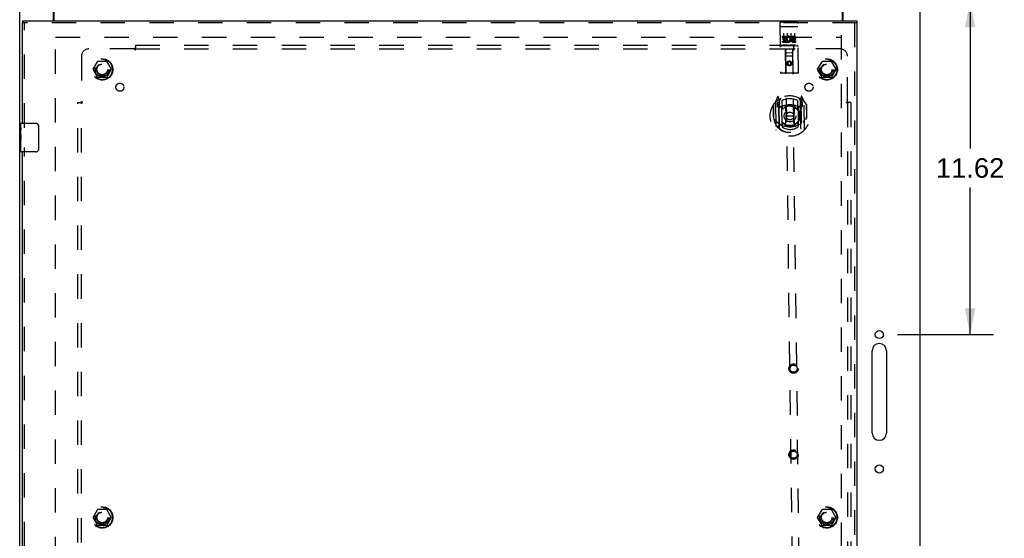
# Model space of a CAD drawing. Header units: inches. Extents: x 0 to 155, y 0 to 100.
# Tile 4 of 8: x 36 to 71, y 49 to 67. Entities that reach past the tile are written whole.
import ezdxf

# ---------------------------------------------------------------- set-up
doc = ezdxf.new("R2010")
doc.units = ezdxf.units.IN
doc.header["$LTSCALE"] = 8.5
doc.header["$MEASUREMENT"] = 0
doc.linetypes.add('HIDDEN', pattern=[0.2, 0.1, -0.1])
doc.layers.get('0').update_dxf_attribs({"linetype": 'CONTINUOUS'})
for name, color, linetype in [('DEFAULT_2', 8, 'HIDDEN'), ('DIMENSIONS', 7, 'CONTINUOUS'), ('DOOR_ASSEMBLY', 7, 'CONTINUOUS'), ('SUBPANEL', 7, 'CONTINUOUS')]:
    doc.layers.add(name, color=color, linetype=linetype)
doc.styles.get("Standard").update_dxf_attribs({"font": 'arial.ttf'})
doc.dimstyles.new('DIMSTYLE_1', dxfattribs={"dimtxt": 0.681818, "dimasz": 0.909091, "dimexe": 0.09, "dimexo": 0.07, "dimgap": 0.0375, "dimtad": 0, "dimtih": 1, "dimtoh": 1, "dimzin": 4, "dimdsep": 46, "dimtxsty": 'Standard', "dimblk": '_FILLED', "dimblk1": '_FILLED', "dimblk2": '_FILLED', "dimcen": 0.09, "dimadec": 3, "dimazin": 1, "dimtfac": 1, "dimtdec": 3, "dimtofl": 0, "dimtmove": 0, "dimatfit": 3, "dimldrblk": '_FILLED', "dimfxl": 0, "dimtolj": 1, "dimtzin": 4, "dimarcsym": 0})

# ---------------------------------------------------------------- blocks, each defined once
blk = doc.blocks.new('_FILLED')
at = {"color": 0, "linetype": 'ByBlock'}
blk.add_solid([(0, 0), (-1, 0.2), (-1, -0.2)], dxfattribs=at)
blk = doc.blocks.new('*D1')
at = {"layer": 'DIMENSIONS', "color": 2, "linetype": 'Continuous'}
for p, q in [((68.314, 67.268), (70.385, 67.268)), ((69.567, 67.268), (69.567, 62.139)), ((69.567, 55.648), (69.567, 60.776)), ((67.037, 55.648), (70.385, 55.648))]:
    blk.add_line(p, q, dxfattribs=at)
at = {"layer": 'DIMENSIONS', "color": 2, "linetype": 'Continuous', "xscale": 0.9090909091, "yscale": 0.9090909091, "zscale": 0.9090909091}
for p, rotation in [((69.567, 67.268), 90), ((69.567, 55.648), 270)]:
    blk.add_blockref('_FILLED', p, dxfattribs=dict(at, rotation=rotation))
at = {"layer": 'DIMENSIONS', "color": 2, "linetype": 'Continuous', "insert": (69.567, 61.799), "char_height": 0.6818, "width": 2.38256, "attachment_point": 2, "line_spacing_factor": 0.9}
blk.add_mtext('11.62', dxfattribs=at)

msp = doc.modelspace()

# ---------------------------------------------------------------- linework, layer by layer
at = {"color": 3, "linetype": 'Continuous'}
for p, q in [((36.446, 31.343), (36.446, 67.193)), ((37.621, 66.593), (37.621, 67.133)), ((37.648, 66.593), (37.648, 67.237)), ((65.119, 66.593), (65.119, 67.237)), ((65.146, 66.593), (65.146, 67.133)), ((67.821, 31.343), (67.821, 67.193)), ((66.151, 52.21), (66.151, 55.085)), ((66.651, 55.085), (66.651, 52.21))]:
    msp.add_line(p, q, dxfattribs=at)
for centre in [(66.401, 55.648), (66.401, 50.96)]:
    msp.add_circle(centre, 0.141, dxfattribs=at)
for centre, start, end in [((66.401, 55.085), 0, 180), ((66.401, 52.21), 180, 360)]:
    msp.add_arc(centre, 0.25, start, end, dxfattribs=at)
at = {"layer": 'DEFAULT_2', "color": 8, "linetype": 'HIDDEN'}
for p, q in [((37.696, 32.443), (37.696, 66.093)), ((37.698, 66.018), (65.069, 66.018)), ((65.071, 66.093), (65.071, 32.443)), ((39.003, 64.898), (39.158, 65.165)), ((39.158, 64.62), (39.003, 64.888)), ((39.475, 65.17), (39.166, 65.17)), ((39.484, 65.165), (39.638, 64.898)), ((39.638, 64.888), (39.484, 64.62)), ((64.253, 64.898), (64.408, 65.165)), ((64.408, 64.62), (64.253, 64.888)), ((64.725, 65.17), (64.416, 65.17)), ((64.734, 65.165), (64.888, 64.898)), ((64.888, 64.888), (64.734, 64.62)), ((39.475, 64.615), (39.166, 64.615)), ((64.725, 64.615), (64.416, 64.615)), ((39.003, 49.273), (39.158, 49.54)), ((39.475, 49.545), (39.166, 49.545)), ((39.484, 49.54), (39.638, 49.273)), ((64.253, 49.273), (64.408, 49.54)), ((64.725, 49.545), (64.416, 49.545)), ((64.734, 49.54), (64.888, 49.273)), ((39.158, 48.995), (39.003, 49.263)), ((39.638, 49.263), (39.484, 48.995)), ((64.408, 48.995), (64.253, 49.263)), ((64.888, 49.263), (64.734, 48.995)), ((39.475, 48.99), (39.166, 48.99)), ((64.725, 48.99), (64.416, 48.99))]:
    msp.add_line(p, q, dxfattribs=at)
for centre, radius in [((39.321, 64.893), 0.372), ((39.321, 64.893), 0.356), ((64.571, 64.893), 0.372), ((64.571, 64.893), 0.356), ((39.321, 64.893), 0.204), ((39.321, 64.893), 0.183), ((64.571, 64.893), 0.204), ((64.571, 64.893), 0.183), ((39.321, 49.268), 0.372), ((39.321, 49.268), 0.356), ((39.321, 49.268), 0.204), ((39.321, 49.268), 0.183), ((64.571, 49.268), 0.372), ((64.571, 49.268), 0.356), ((64.571, 49.268), 0.204), ((64.571, 49.268), 0.183)]:
    msp.add_circle(centre, radius, dxfattribs=at)
for centre, start, end in [((39.012, 64.893), 150.0117, 209.9873), ((39.166, 65.16), 90.0113, 149.988), ((39.475, 65.16), 30.0108, 89.9876), ((39.63, 64.893), 330.0117, 29.9873), ((64.262, 64.893), 150.0117, 209.9873), ((64.416, 65.16), 90.0113, 149.988), ((64.725, 65.16), 30.0108, 89.9876), ((64.88, 64.893), 330.0117, 29.9873), ((39.166, 64.625), 210.0108, 269.9876), ((39.475, 64.625), 270.0113, 329.988), ((64.416, 64.625), 210.0108, 269.9876), ((64.725, 64.625), 270.0113, 329.988), ((39.166, 49.535), 90.0113, 149.988), ((39.475, 49.535), 30.0108, 89.9876), ((64.416, 49.535), 90.0113, 149.988), ((64.725, 49.535), 30.0108, 89.9876), ((39.012, 49.268), 150.0117, 209.9873), ((39.63, 49.268), 330.0117, 29.9873), ((64.262, 49.268), 150.0117, 209.9873), ((64.88, 49.268), 330.0117, 29.9873), ((39.166, 49), 210.0108, 269.9876), ((39.475, 49), 270.0113, 329.988), ((64.416, 49), 210.0108, 269.9876), ((64.725, 49), 270.0113, 329.988)]:
    msp.add_arc(centre, 0.01, start, end, dxfattribs=at)
at = {"layer": 'DOOR_ASSEMBLY', "color": 7, "linetype": 'Continuous'}
for p, q in [((36.54, 66.593), (36.54, 66.518)), ((65.615, 66.593), (65.615, 66.518)), ((36.48, 62.859), (36.48, 63.003)), ((36.48, 62.603), (36.48, 62.855)), ((36.489, 62.801), (36.48, 62.801)), ((36.495, 63.018), (37.005, 63.018)), ((37.105, 62.918), (37.105, 62.118)), ((36.48, 62.633), (36.49, 62.633)), ((36.48, 62.033), (36.48, 62.6)), ((36.483, 62.57), (36.48, 62.57)), ((36.49, 62.633), (36.49, 62.79)), ((36.49, 62.449), (36.49, 62.502)), ((36.48, 62.438), (36.489, 62.438)), ((36.48, 62.402), (36.49, 62.402)), ((36.48, 62.339), (36.49, 62.339)), ((36.48, 62.172), (36.49, 62.172)), ((36.49, 62.172), (36.49, 62.402)), ((37.005, 62.018), (36.495, 62.018))]:
    msp.add_line(p, q, dxfattribs=at)
at = {"layer": 'DOOR_ASSEMBLY', "color": 3, "linetype": 'Continuous'}
for p, q in [((36.54, 66.593), (65.615, 66.593)), ((36.54, 63.018), (36.54, 66.518)), ((65.615, 66.518), (65.615, 32.018)), ((36.54, 36.518), (36.54, 62.018))]:
    msp.add_line(p, q, dxfattribs=at)
at = {"layer": 'DOOR_ASSEMBLY', "color": 8, "linetype": 'HIDDEN'}
for p, q in [((65.615, 66.518), (36.54, 66.518)), ((36.615, 62.863), (36.615, 66.518)), ((62.937, 66.516), (62.959, 64.791)), ((62.956, 66.387), (62.955, 66.387)), ((62.957, 66.387), (62.956, 66.387)), ((62.957, 66.387), (62.957, 66.387)), ((62.958, 66.387), (62.957, 66.387)), ((62.959, 66.387), (62.958, 66.387)), ((62.96, 66.387), (62.959, 66.387)), ((62.961, 66.388), (62.96, 66.387)), ((62.961, 66.388), (62.961, 66.388)), ((62.962, 66.388), (62.961, 66.388)), ((62.963, 66.388), (62.962, 66.388)), ((62.964, 66.388), (62.963, 66.388)), ((62.965, 66.388), (62.964, 66.388)), ((62.965, 66.388), (62.965, 66.388)), ((62.966, 66.388), (62.965, 66.388)), ((62.967, 66.388), (62.966, 66.388)), ((62.967, 66.546), (63.532, 66.553)), ((62.968, 66.388), (62.967, 66.388)), ((62.969, 66.388), (62.968, 66.388)), ((62.969, 66.388), (63.534, 66.395)), ((63.535, 66.395), (63.536, 66.395)), ((63.536, 66.395), (63.537, 66.395)), ((63.537, 66.395), (63.538, 66.395)), ((63.538, 66.395), (63.539, 66.395)), ((63.539, 66.395), (63.54, 66.395)), ((63.54, 66.395), (63.54, 66.395)), ((63.54, 66.395), (63.541, 66.395)), ((63.541, 66.395), (63.542, 66.395)), ((63.542, 66.395), (63.543, 66.395)), ((63.543, 66.395), (63.544, 66.395)), ((63.544, 66.395), (63.545, 66.395)), ((63.545, 66.395), (63.545, 66.395)), ((63.545, 66.395), (63.546, 66.394)), ((63.546, 66.394), (63.547, 66.394)), ((63.584, 64.798), (63.562, 66.523)), ((65.54, 66.518), (65.54, 32.018)), ((63.024, 66.054), (63.18, 66.056)), ((63.024, 66.011), (63.024, 66.054)), ((63.024, 66.011), (63.138, 66.013)), ((63.026, 65.883), (63.139, 65.884)), ((63.026, 65.841), (63.026, 65.883)), ((63.046, 65.969), (63.138, 65.97)), ((63.047, 65.927), (63.046, 65.969)), ((63.047, 65.927), (63.139, 65.928)), ((63.067, 66.156), (63.071, 65.85)), ((63.138, 65.97), (63.138, 66.013)), ((63.139, 65.884), (63.139, 65.928)), ((63.182, 65.878), (63.18, 66.056)), ((63.182, 65.878), (63.195, 65.897)), ((63.205, 66.008), (63.187, 66.047)), ((63.192, 66.158), (63.196, 65.852)), ((63.317, 66.159), (63.321, 65.853)), ((63.336, 66.058), (63.428, 66.059)), ((63.337, 66.015), (63.336, 66.058)), ((63.337, 66.015), (63.429, 66.016)), ((63.398, 65.931), (63.444, 65.932)), ((63.401, 65.972), (63.43, 65.973)), ((63.402, 65.888), (63.494, 65.889)), ((63.442, 66.161), (63.446, 65.855)), ((63.495, 65.846), (63.494, 65.889)), ((62.977, 65.718), (63.542, 65.725)), ((63.026, 65.841), (63.182, 65.843)), ((63.221, 65.737), (63.049, 65.735)), ((63.141, 64.793), (63.135, 65.603)), ((63.136, 65.603), (63.135, 65.603)), ((63.386, 65.606), (63.136, 65.603)), ((63.136, 65.603), (63.465, 39.223)), ((63.182, 65.843), (63.182, 65.855)), ((63.186, 65.853), (63.182, 65.855)), ((63.471, 65.74), (63.299, 65.738)), ((63.715, 39.226), (63.386, 65.606)), ((63.388, 65.606), (63.386, 65.606)), ((63.401, 64.796), (63.388, 65.606)), ((63.403, 65.845), (63.495, 65.846)), ((63.392, 65.356), (63.137, 65.353)), ((63.178, 65.478), (63.348, 65.481)), ((63.266, 65.176), (63.204, 65.14)), ((63.204, 65.14), (63.205, 65.067)), ((63.204, 65.14), (63.214, 65.134)), ((63.205, 65.067), (63.215, 65.073)), ((63.205, 65.067), (63.268, 65.032)), ((63.267, 65.165), (63.214, 65.134)), ((63.214, 65.134), (63.215, 65.073)), ((63.215, 65.073), (63.268, 65.044)), ((63.266, 65.176), (63.267, 65.165)), ((63.329, 65.141), (63.266, 65.176)), ((63.319, 65.135), (63.267, 65.165)), ((63.268, 65.044), (63.32, 65.075)), ((63.268, 65.032), (63.33, 65.069)), ((63.268, 65.032), (63.268, 65.044)), ((63.329, 65.141), (63.319, 65.135)), ((63.32, 65.075), (63.319, 65.135)), ((63.33, 65.069), (63.32, 65.075)), ((63.33, 65.069), (63.329, 65.141)), ((63.554, 64.768), (62.989, 64.761)), ((62.856, 63.937), (62.788, 63.761)), ((62.88, 63.838), (62.879, 63.837)), ((62.879, 63.837), (62.879, 63.837)), ((62.9, 63.854), (62.885, 63.935)), ((62.913, 62.838), (62.9, 63.854)), ((62.92, 62.843), (62.908, 63.846)), ((62.909, 63.787), (62.977, 63.897)), ((62.911, 63.821), (62.913, 63.614)), ((63.587, 63.904), (63.659, 63.796)), ((63.658, 63.623), (63.656, 63.831)), ((63.67, 62.852), (63.658, 63.855)), ((63.679, 63.944), (63.665, 63.864)), ((63.665, 63.864), (63.678, 62.848)), ((63.687, 63.847), (63.683, 63.85)), ((63.78, 63.773), (63.707, 63.948)), ((62.703, 63.654), (62.708, 63.265)), ((62.71, 63.656), (62.716, 63.199)), ((62.784, 63.75), (62.796, 62.783)), ((62.902, 63.747), (62.842, 63.746)), ((62.842, 63.746), (62.844, 63.596)), ((62.844, 63.596), (62.904, 63.597)), ((62.85, 63.719), (62.88, 63.673)), ((62.909, 63.727), (62.854, 63.726)), ((63.004, 63.597), (62.931, 63.596)), ((62.934, 63.594), (62.999, 63.595)), ((63.012, 62.956), (63.004, 63.587)), ((63.009, 63.8), (63.012, 63.548)), ((63.123, 63.615), (63.158, 63.271)), ((63.449, 63.619), (63.423, 63.274)), ((63.562, 63.555), (63.559, 63.807)), ((63.641, 63.605), (63.569, 63.604)), ((63.569, 63.594), (63.577, 62.963)), ((63.573, 63.602), (63.639, 63.603)), ((63.714, 63.737), (63.659, 63.736)), ((63.727, 63.757), (63.667, 63.756)), ((63.669, 63.606), (63.729, 63.607)), ((63.69, 63.683), (63.719, 63.729)), ((63.729, 63.607), (63.727, 63.757)), ((63.796, 62.795), (63.784, 63.763)), ((63.86, 63.671), (63.866, 63.213)), ((63.873, 63.28), (63.868, 63.668)), ((62.708, 63.265), (62.723, 63.266)), ((62.716, 63.199), (62.716, 63.196)), ((63.132, 62.931), (63.158, 63.271)), ((63.158, 63.271), (63.423, 63.274)), ((63.457, 62.935), (63.423, 63.274)), ((63.873, 63.28), (63.858, 63.28)), ((63.866, 63.213), (63.866, 63.21)), ((63.019, 62.987), (63.02, 62.884)), ((63.57, 62.891), (63.569, 62.994)), ((36.615, 36.363), (36.615, 62.173))]:
    msp.add_line(p, q, dxfattribs=at)
for points in [[(62.955, 66.387), (62.955, 66.387), (62.954, 66.387), (62.954, 66.387), (62.954, 66.387), (62.953, 66.387), (62.953, 66.387), (62.953, 66.387), (62.952, 66.386), (62.952, 66.386), (62.952, 66.386), (62.951, 66.386), (62.951, 66.386), (62.95, 66.386), (62.95, 66.386), (62.95, 66.386), (62.95, 66.386), (62.949, 66.386), (62.949, 66.386), (62.949, 66.386), (62.948, 66.386), (62.948, 66.386), (62.948, 66.385), (62.947, 66.385), (62.947, 66.385), (62.947, 66.385), (62.947, 66.385), (62.946, 66.385), (62.946, 66.385), (62.946, 66.385), (62.945, 66.385), (62.945, 66.385), (62.945, 66.385), (62.945, 66.385), (62.944, 66.384), (62.944, 66.384), (62.944, 66.384), (62.944, 66.384), (62.943, 66.384), (62.943, 66.384), (62.943, 66.384), (62.943, 66.384), (62.943, 66.384), (62.942, 66.384), (62.942, 66.384), (62.942, 66.383), (62.942, 66.383), (62.942, 66.383), (62.942, 66.383), (62.941, 66.383), (62.941, 66.383), (62.941, 66.383), (62.941, 66.383), (62.941, 66.383), (62.941, 66.383), (62.94, 66.382), (62.94, 66.382), (62.94, 66.382), (62.94, 66.382), (62.94, 66.382), (62.94, 66.382), (62.94, 66.382), (62.94, 66.382), (62.94, 66.382), (62.94, 66.382), (62.939, 66.381), (62.939, 66.381), (62.939, 66.381), (62.939, 66.381), (62.939, 66.381), (62.939, 66.381), (62.939, 66.381), (62.939, 66.381), (62.939, 66.381), (62.939, 66.381), (62.939, 66.38), (62.939, 66.38), (62.939, 66.38), (62.939, 66.38)], [(63.534, 66.395), (63.535, 66.395), (63.535, 66.395)], [(63.547, 66.394), (63.548, 66.394), (63.548, 66.394), (63.548, 66.394), (63.549, 66.394), (63.549, 66.394), (63.549, 66.394), (63.55, 66.394), (63.55, 66.394), (63.55, 66.394), (63.551, 66.394), (63.551, 66.394), (63.552, 66.394), (63.552, 66.394), (63.552, 66.394), (63.553, 66.394), (63.553, 66.393), (63.553, 66.393), (63.553, 66.393), (63.554, 66.393), (63.554, 66.393), (63.554, 66.393), (63.555, 66.393), (63.555, 66.393), (63.555, 66.393), (63.556, 66.393), (63.556, 66.393), (63.556, 66.393), (63.556, 66.393), (63.557, 66.393), (63.557, 66.393), (63.557, 66.392), (63.558, 66.392), (63.558, 66.392), (63.558, 66.392), (63.558, 66.392), (63.559, 66.392), (63.559, 66.392), (63.559, 66.392), (63.559, 66.392), (63.559, 66.392), (63.56, 66.392), (63.56, 66.392), (63.56, 66.391), (63.56, 66.391), (63.561, 66.391), (63.561, 66.391), (63.561, 66.391), (63.561, 66.391), (63.561, 66.391), (63.561, 66.391), (63.562, 66.391), (63.562, 66.391), (63.562, 66.391), (63.562, 66.39), (63.562, 66.39), (63.562, 66.39), (63.562, 66.39), (63.563, 66.39), (63.563, 66.39), (63.563, 66.39), (63.563, 66.39), (63.563, 66.39), (63.563, 66.39), (63.563, 66.389), (63.563, 66.389), (63.563, 66.389), (63.563, 66.389), (63.564, 66.389), (63.564, 66.389), (63.564, 66.389), (63.564, 66.389), (63.564, 66.389), (63.564, 66.389), (63.564, 66.388), (63.564, 66.388), (63.564, 66.388), (63.564, 66.388), (63.564, 66.388), (63.564, 66.388)], [(63.049, 65.735), (63.048, 65.735), (63.048, 65.735), (63.048, 65.735), (63.048, 65.735), (63.048, 65.735), (63.047, 65.735), (63.047, 65.735), (63.047, 65.735), (63.047, 65.735), (63.047, 65.735), (63.046, 65.735), (63.046, 65.735), (63.046, 65.735), (63.046, 65.735), (63.046, 65.735), (63.046, 65.735), (63.045, 65.735), (63.045, 65.735), (63.045, 65.735), (63.045, 65.735), (63.045, 65.735), (63.045, 65.735), (63.045, 65.735), (63.044, 65.735), (63.044, 65.735), (63.044, 65.735), (63.044, 65.735), (63.044, 65.735), (63.044, 65.735), (63.044, 65.735), (63.043, 65.735), (63.043, 65.735), (63.043, 65.735), (63.043, 65.735), (63.043, 65.736), (63.043, 65.736), (63.043, 65.736), (63.043, 65.736), (63.043, 65.736), (63.043, 65.736), (63.042, 65.736), (63.042, 65.736), (63.042, 65.736), (63.042, 65.736), (63.042, 65.736), (63.042, 65.736)], [(63.227, 65.738), (63.227, 65.738), (63.227, 65.738), (63.227, 65.738), (63.227, 65.738), (63.227, 65.738), (63.226, 65.738), (63.226, 65.738), (63.226, 65.738), (63.226, 65.738), (63.226, 65.738), (63.226, 65.738), (63.226, 65.738), (63.226, 65.738), (63.226, 65.738), (63.225, 65.738), (63.225, 65.738), (63.225, 65.738), (63.225, 65.738), (63.225, 65.738), (63.225, 65.737), (63.225, 65.737), (63.225, 65.737), (63.224, 65.737), (63.224, 65.737), (63.224, 65.737), (63.224, 65.737), (63.224, 65.737), (63.224, 65.737), (63.224, 65.737), (63.223, 65.737), (63.223, 65.737), (63.223, 65.737), (63.223, 65.737), (63.223, 65.737), (63.223, 65.737), (63.222, 65.737), (63.222, 65.737), (63.222, 65.737), (63.222, 65.737), (63.222, 65.737), (63.221, 65.737), (63.221, 65.737), (63.221, 65.737), (63.221, 65.737), (63.221, 65.737)], [(63.299, 65.738), (63.298, 65.738), (63.298, 65.738), (63.298, 65.738), (63.298, 65.738), (63.298, 65.738), (63.297, 65.738), (63.297, 65.738), (63.297, 65.738), (63.297, 65.738), (63.297, 65.738), (63.296, 65.738), (63.296, 65.738), (63.296, 65.738), (63.296, 65.738), (63.296, 65.738), (63.296, 65.738), (63.295, 65.738), (63.295, 65.738), (63.295, 65.738), (63.295, 65.738), (63.295, 65.738), (63.295, 65.738), (63.295, 65.738), (63.294, 65.738), (63.294, 65.738), (63.294, 65.738), (63.294, 65.738), (63.294, 65.738), (63.294, 65.738), (63.294, 65.738), (63.293, 65.738), (63.293, 65.739), (63.293, 65.739), (63.293, 65.739), (63.293, 65.739), (63.293, 65.739), (63.293, 65.739), (63.293, 65.739), (63.293, 65.739), (63.293, 65.739), (63.292, 65.739), (63.292, 65.739), (63.292, 65.739), (63.292, 65.739), (63.292, 65.739), (63.292, 65.739)], [(63.477, 65.741), (63.477, 65.741), (63.477, 65.741), (63.477, 65.741), (63.477, 65.741), (63.476, 65.741), (63.476, 65.741), (63.476, 65.741), (63.476, 65.741), (63.476, 65.741), (63.476, 65.741), (63.476, 65.741), (63.476, 65.741), (63.476, 65.741), (63.476, 65.741), (63.475, 65.741), (63.475, 65.741), (63.475, 65.741), (63.475, 65.741), (63.475, 65.741), (63.475, 65.741), (63.475, 65.741), (63.475, 65.741), (63.474, 65.741), (63.474, 65.74), (63.474, 65.74), (63.474, 65.74), (63.474, 65.74), (63.474, 65.74), (63.474, 65.74), (63.473, 65.74), (63.473, 65.74), (63.473, 65.74), (63.473, 65.74), (63.473, 65.74), (63.473, 65.74), (63.472, 65.74), (63.472, 65.74), (63.472, 65.74), (63.472, 65.74), (63.472, 65.74), (63.471, 65.74), (63.471, 65.74), (63.471, 65.74), (63.471, 65.74), (63.471, 65.74)], [(62.759, 63.153), (62.762, 63.147), (62.765, 63.142), (62.768, 63.138), (62.771, 63.133), (62.774, 63.129), (62.777, 63.124), (62.78, 63.12), (62.782, 63.117), (62.785, 63.113), (62.788, 63.109), (62.79, 63.106), (62.792, 63.103), (62.795, 63.099), (62.797, 63.096), (62.799, 63.093), (62.802, 63.091), (62.804, 63.088), (62.806, 63.085), (62.808, 63.083), (62.81, 63.08), (62.812, 63.078), (62.814, 63.076), (62.816, 63.073), (62.818, 63.071), (62.82, 63.069), (62.822, 63.067), (62.824, 63.066), (62.826, 63.064), (62.827, 63.062), (62.829, 63.061), (62.831, 63.059), (62.832, 63.057), (62.834, 63.056), (62.835, 63.055), (62.837, 63.053), (62.839, 63.052)], [(63.747, 63.063), (63.749, 63.065), (63.75, 63.066), (63.752, 63.067), (63.753, 63.069), (63.755, 63.07), (63.757, 63.072), (63.758, 63.074), (63.76, 63.076), (63.762, 63.077), (63.763, 63.079), (63.765, 63.081), (63.767, 63.083), (63.769, 63.085), (63.771, 63.088), (63.773, 63.09), (63.775, 63.092), (63.777, 63.095), (63.779, 63.097), (63.781, 63.1), (63.783, 63.103), (63.785, 63.106), (63.787, 63.109), (63.79, 63.112), (63.792, 63.115), (63.794, 63.118), (63.797, 63.122), (63.799, 63.125), (63.802, 63.129), (63.804, 63.133), (63.807, 63.137), (63.81, 63.142), (63.812, 63.146), (63.815, 63.151), (63.818, 63.156), (63.821, 63.161), (63.824, 63.166)], [(63.483, 62.918), (63.477, 62.917), (63.472, 62.915), (63.466, 62.914), (63.461, 62.912), (63.456, 62.911), (63.45, 62.91), (63.445, 62.908), (63.439, 62.907), (63.434, 62.906), (63.428, 62.905), (63.423, 62.904), (63.417, 62.903), (63.412, 62.901), (63.406, 62.901), (63.401, 62.9), (63.395, 62.899), (63.39, 62.898), (63.384, 62.897), (63.379, 62.896), (63.373, 62.896), (63.368, 62.895), (63.362, 62.894), (63.356, 62.894), (63.351, 62.893), (63.345, 62.893), (63.34, 62.892), (63.334, 62.892), (63.328, 62.891), (63.323, 62.891), (63.317, 62.891), (63.312, 62.891), (63.306, 62.89), (63.301, 62.89), (63.295, 62.89), (63.289, 62.89), (63.284, 62.89), (63.278, 62.89), (63.273, 62.89), (63.267, 62.89), (63.261, 62.891), (63.256, 62.891), (63.25, 62.891), (63.245, 62.891), (63.239, 62.892), (63.233, 62.892), (63.228, 62.893), (63.222, 62.893), (63.217, 62.894), (63.211, 62.894), (63.206, 62.895), (63.2, 62.895), (63.194, 62.896), (63.189, 62.897), (63.183, 62.898), (63.178, 62.899), (63.172, 62.899), (63.167, 62.9), (63.161, 62.901), (63.156, 62.902), (63.15, 62.903), (63.145, 62.905), (63.139, 62.906), (63.134, 62.907), (63.128, 62.908), (63.123, 62.909), (63.118, 62.911), (63.112, 62.912), (63.107, 62.914)]]:
    msp.add_lwpolyline(points, dxfattribs=at)
at = {"layer": 'DOOR_ASSEMBLY', "color": 7, "linetype": 'Continuous'}
for points in [[(36.48, 62.859), (36.48, 62.855), (36.481, 62.851), (36.482, 62.846), (36.483, 62.84), (36.484, 62.833), (36.486, 62.825), (36.487, 62.817), (36.488, 62.808)], [(36.488, 62.808), (36.489, 62.799), (36.49, 62.79)], [(37.098, 62.954), (37.1, 62.948), (37.102, 62.942), (37.103, 62.936), (37.104, 62.93), (37.105, 62.924), (37.105, 62.918)], [(36.48, 62.603), (36.48, 62.596), (36.481, 62.588), (36.482, 62.58), (36.483, 62.571)], [(36.483, 62.571), (36.486, 62.544), (36.487, 62.535), (36.488, 62.526), (36.489, 62.518), (36.49, 62.51), (36.49, 62.502)], [(36.49, 62.449), (36.49, 62.443), (36.489, 62.437), (36.489, 62.431), (36.488, 62.425), (36.488, 62.419), (36.487, 62.413)], [(37.105, 62.118), (37.105, 62.111), (37.104, 62.105), (37.103, 62.099), (37.102, 62.093), (37.1, 62.087), (37.098, 62.081)]]:
    msp.add_lwpolyline(points, dxfattribs=at)
at = {"layer": 'DOOR_ASSEMBLY', "color": 8, "linetype": 'HIDDEN'}
for centre, radius in [((63.267, 65.105), 0.085), ((63.267, 65.105), 0.0845), ((63.29, 63.271), 0.35), ((63.29, 63.271), 0.335), ((63.29, 63.271), 0.205), ((63.29, 63.271), 0.133), ((63.415, 54.46), 0.164), ((63.415, 54.46), 0.124), ((63.415, 51.46), 0.164), ((63.415, 51.46), 0.124)]:
    msp.add_circle(centre, radius, dxfattribs=at)
for centre, radius, start, end in [((62.967, 66.516), 0.03, 90.7136, 180.7136), ((63.532, 66.523), 0.03, 0.7136, 90.7136), ((63.231, 65.95), 0.107, 244.9773, 114.1164), ((63.231, 65.95), 0.0639, 235.6031, 114.1162), ((63.402, 65.909), 0.0635, 90.7136, 270.7136), ((63.402, 65.91), 0.0219, 101.0206, 270.7136), ((63.429, 65.994), 0.0644, 283.0131, 90.7912), ((63.429, 65.994), 0.0219, 270.6148, 90.7136), ((62.978, 65.688), 0.03, 90.7136, 180.7136), ((63.177, 65.563), 0.04, 90.7136, 180.7136), ((63.347, 65.566), 0.04, 0.7136, 90.7136), ((63.543, 65.695), 0.03, 0.7136, 90.7136), ((63.177, 65.518), 0.04, 180.7136, 270.7136), ((63.347, 65.521), 0.04, 270.7136, 0.7136), ((62.989, 64.791), 0.03, 180.7136, 270.7136), ((63.111, 64.793), 0.03, 270.7136, 0.7136), ((63.431, 64.797), 0.03, 180.7136, 270.7136), ((63.554, 64.798), 0.03, 270.7136, 0.7136), ((63.29, 63.273), 0.7, 126.2263, 55.201), ((63.29, 63.271), 0.7, 36.0098, 145.4175), ((62.87, 63.932), 0.015, 10.7136, 158.9095), ((62.888, 63.821), 0.02, 0.7136, 126.2263), ((62.891, 63.821), 0.02, 0.7136, 125.9679), ((62.928, 63.846), 0.02, 122.1824, 180.7128), ((63.29, 63.271), 0.6, 63.434, 117.9932), ((63.638, 63.855), 0.02, 0.7136, 59.2432), ((63.676, 63.831), 0.02, 55.4594, 180.7136), ((63.678, 63.831), 0.02, 55.201, 180.7136), ((63.693, 63.942), 0.015, 22.5178, 170.7136), ((62.73, 63.657), 0.02, 145.4175, 180.7136), ((62.799, 63.75), 0.015, 135.7884, 180.7136), ((62.855, 63.721), 0.005, 90.7136, 213.3929), ((63.294, 62.96), 0.7, 53.9456, 127.4817), ((62.723, 63.57), 0.188, 0.7136, 33.3929), ((62.931, 63.616), 0.02, 180.7136, 270.7136), ((62.933, 63.614), 0.02, 180.7136, 270.7136), ((62.999, 63.615), 0.02, 270.7136, 294.1776), ((63.019, 63.587), 0.015, 113.6999, 180.7136), ((63.294, 62.958), 0.7, 67.2497, 114.1776), ((63.042, 63.548), 0.03, 180.7136, 311.8397), ((63.29, 63.271), 0.343, 49.5876, 131.8397), ((63.103, 63.613), 0.02, 5.7932, 106.3267), ((63.469, 63.617), 0.02, 75.1005, 175.634), ((63.532, 63.554), 0.03, 229.5876, 0.7136), ((63.554, 63.594), 0.015, 0.7136, 67.7273), ((63.573, 63.622), 0.02, 247.2497, 270.7136), ((63.638, 63.623), 0.02, 270.7136, 0.7136), ((63.641, 63.625), 0.02, 270.7136, 0.7136), ((63.849, 63.584), 0.188, 148.0344, 180.7136), ((63.714, 63.732), 0.005, 328.0344, 90.7136), ((63.769, 63.762), 0.015, 0.7136, 45.6388), ((63.84, 63.67), 0.02, 0.7136, 36.0098), ((63.29, 63.275), 0.583, 180.9601, 0.4672), ((63.29, 63.281), 0.58, 188.3758, 353.0515), ((62.736, 63.199), 0.02, 180.7136, 188.3758), ((63.846, 63.213), 0.02, 353.0515, 0.7136), ((63.286, 63.59), 0.7, 230.2427, 311.1846), ((62.928, 62.838), 0.015, 180.7136, 230.3549), ((62.94, 62.843), 0.02, 180.7136, 231.3731), ((63.027, 62.956), 0.015, 180.7136, 247.7273), ((63.049, 62.987), 0.03, 49.5876, 180.7136), ((63.29, 63.281), 0.48, 235.7598, 305.6675), ((63.29, 63.271), 0.343, 229.5876, 311.8397), ((63.112, 62.933), 0.02, 255.1385, 355.634), ((63.477, 62.937), 0.02, 185.7932, 286.2888), ((63.539, 62.993), 0.03, 0.7136, 131.8397), ((63.562, 62.963), 0.015, 293.6999, 0.7136), ((63.65, 62.852), 0.02, 310.0515, 0.712), ((63.663, 62.847), 0.015, 311.0723, 0.7136), ((63.781, 62.795), 0.015, 315.7884, 0.7136), ((62.811, 62.783), 0.015, 180.7136, 225.6388)]:
    msp.add_arc(centre, radius, start, end, dxfattribs=at)
at = {"layer": 'DOOR_ASSEMBLY', "color": 7, "linetype": 'Continuous'}
for centre, radius, start, end in [((36.495, 63.003), 0.015, 90, 180), ((37.005, 62.918), 0.1, 21.1999, 90), ((36.495, 62.033), 0.015, 180, 270), ((37.005, 62.118), 0.1, 270, 338.7946)]:
    msp.add_arc(centre, radius, start, end, dxfattribs=at)
msp.add_ellipse((36.68, 62.436), major_axis=(0.2, 0), ratio=0.432808, start_param=3.141593, end_param=3.403409, dxfattribs=at)
at = {"layer": 'SUBPANEL', "color": 8, "linetype": 'HIDDEN'}
for p, q in [((40.442, 65.611), (38.852, 65.611)), ((40.456, 65.626), (40.452, 65.622)), ((40.46, 65.63), (40.456, 65.626)), ((40.477, 65.736), (40.477, 65.65)), ((40.477, 65.736), (63.414, 65.736)), ((40.477, 65.571), (40.477, 65.65)), ((40.477, 65.611), (63.414, 65.611)), ((63.414, 65.736), (63.414, 65.65)), ((63.414, 65.571), (63.414, 65.65)), ((65.039, 65.611), (63.45, 65.611)), ((38.602, 65.361), (38.602, 63.772)), ((65.289, 63.772), (65.289, 65.361)), ((38.477, 34.799), (38.477, 63.736)), ((38.477, 63.736), (38.563, 63.736)), ((38.563, 63.736), (38.643, 63.736)), ((38.602, 34.799), (38.602, 63.736)), ((65.249, 63.736), (65.328, 63.736)), ((65.289, 63.736), (65.289, 34.799)), ((65.304, 63.758), (65.301, 63.761)), ((65.308, 63.753), (65.304, 63.758)), ((65.414, 63.736), (65.328, 63.736)), ((65.414, 63.736), (65.414, 34.799))]:
    msp.add_line(p, q, dxfattribs=at)
for points in [[(40.452, 65.622), (40.45, 65.621), (40.449, 65.619), (40.447, 65.617), (40.446, 65.616), (40.444, 65.614), (40.443, 65.613), (40.442, 65.611)], [(40.452, 65.597), (40.45, 65.599), (40.449, 65.601), (40.448, 65.603), (40.446, 65.605), (40.445, 65.607), (40.444, 65.609), (40.443, 65.61), (40.442, 65.611)], [(40.477, 65.571), (40.475, 65.571), (40.474, 65.572), (40.473, 65.572), (40.471, 65.573), (40.47, 65.574), (40.469, 65.575), (40.467, 65.576), (40.466, 65.577), (40.465, 65.578), (40.463, 65.58), (40.462, 65.581), (40.461, 65.582), (40.46, 65.584), (40.459, 65.586), (40.457, 65.587), (40.456, 65.589), (40.455, 65.591), (40.454, 65.593), (40.452, 65.597)], [(40.477, 65.65), (40.476, 65.648), (40.474, 65.646), (40.473, 65.644), (40.471, 65.642), (40.47, 65.641), (40.468, 65.639), (40.467, 65.637), (40.466, 65.636), (40.464, 65.634), (40.463, 65.633), (40.461, 65.631), (40.46, 65.63)], [(63.414, 65.65), (63.416, 65.648), (63.417, 65.646), (63.419, 65.644), (63.42, 65.642), (63.422, 65.641), (63.423, 65.639), (63.424, 65.637), (63.426, 65.636), (63.427, 65.634), (63.429, 65.633), (63.43, 65.631), (63.432, 65.63), (63.438, 65.624)], [(63.414, 65.571), (63.416, 65.571), (63.417, 65.572), (63.419, 65.572), (63.42, 65.573), (63.422, 65.574), (63.423, 65.575), (63.424, 65.576), (63.425, 65.577), (63.427, 65.578), (63.428, 65.58), (63.429, 65.581), (63.43, 65.582), (63.432, 65.584), (63.433, 65.586), (63.434, 65.587), (63.435, 65.589), (63.436, 65.591), (63.438, 65.593)], [(63.438, 65.624), (63.439, 65.622), (63.441, 65.621), (63.443, 65.619), (63.444, 65.617), (63.446, 65.616), (63.447, 65.614), (63.449, 65.613), (63.45, 65.611)], [(63.438, 65.593), (63.44, 65.597), (63.441, 65.599), (63.442, 65.601), (63.444, 65.603), (63.445, 65.605), (63.446, 65.607), (63.448, 65.609), (63.449, 65.61), (63.45, 65.611)], [(38.563, 63.736), (38.565, 63.738), (38.567, 63.739), (38.569, 63.741), (38.571, 63.742), (38.573, 63.743), (38.574, 63.745), (38.576, 63.746), (38.578, 63.748), (38.579, 63.749), (38.58, 63.751), (38.582, 63.752), (38.583, 63.753), (38.589, 63.759)], [(38.589, 63.759), (38.591, 63.761), (38.593, 63.763), (38.594, 63.765), (38.596, 63.766), (38.598, 63.768), (38.599, 63.769), (38.601, 63.771), (38.602, 63.772)], [(38.62, 63.759), (38.616, 63.762), (38.614, 63.763), (38.612, 63.764), (38.61, 63.766), (38.608, 63.767), (38.606, 63.768), (38.605, 63.769), (38.603, 63.771), (38.602, 63.772)], [(38.643, 63.736), (38.642, 63.738), (38.642, 63.739), (38.641, 63.741), (38.64, 63.742), (38.639, 63.743), (38.639, 63.745), (38.638, 63.746), (38.636, 63.747), (38.635, 63.749), (38.634, 63.75), (38.632, 63.751), (38.631, 63.752), (38.629, 63.754), (38.628, 63.755), (38.626, 63.756), (38.624, 63.757), (38.622, 63.758), (38.62, 63.759)], [(65.249, 63.736), (65.249, 63.738), (65.25, 63.739), (65.25, 63.741), (65.251, 63.742), (65.252, 63.743), (65.253, 63.745), (65.254, 63.746), (65.255, 63.747), (65.256, 63.749), (65.258, 63.75), (65.259, 63.751), (65.261, 63.752), (65.262, 63.754), (65.264, 63.755), (65.266, 63.756), (65.267, 63.757), (65.269, 63.758), (65.271, 63.759), (65.275, 63.762)], [(65.275, 63.762), (65.277, 63.763), (65.279, 63.764), (65.281, 63.766), (65.283, 63.767), (65.285, 63.768), (65.287, 63.769), (65.288, 63.771), (65.289, 63.772)], [(65.301, 63.761), (65.299, 63.763), (65.297, 63.765), (65.295, 63.766), (65.294, 63.768), (65.292, 63.769), (65.291, 63.771), (65.289, 63.772)], [(65.328, 63.736), (65.326, 63.738), (65.324, 63.739), (65.322, 63.741), (65.321, 63.742), (65.319, 63.743), (65.317, 63.745), (65.316, 63.746), (65.314, 63.748), (65.312, 63.749), (65.311, 63.751), (65.31, 63.752), (65.308, 63.753)]]:
    msp.add_lwpolyline(points, dxfattribs=at)
for centre, radius in [((39.321, 64.893), 0.25), ((64.571, 64.893), 0.25), ((39.939, 64.274), 0.141), ((63.952, 64.274), 0.141), ((39.321, 49.268), 0.25), ((64.571, 49.268), 0.25)]:
    msp.add_circle(centre, radius, dxfattribs=at)
for centre, start, end in [((38.852, 65.361), 90, 180), ((65.039, 65.361), 0, 90)]:
    msp.add_arc(centre, 0.25, start, end, dxfattribs=at)

# ---------------------------------------------------------------- dimensions: what is measured, and where the dimension line sits
at = {"layer": 'DIMENSIONS', "color": 2, "linetype": 'Continuous'}
dim = msp.add_linear_dim(base=(69.567, 55.648), p1=(68.244, 67.268), p2=(66.967, 55.648), angle=270, dimstyle='DIMSTYLE_1', dxfattribs=at)
dim.commit()
dim.dimension.update_dxf_attribs({"geometry": '*D1', "text_midpoint": (69.592, 61.454), "dimtype": 160})

doc.saveas('drawing.dxf')
